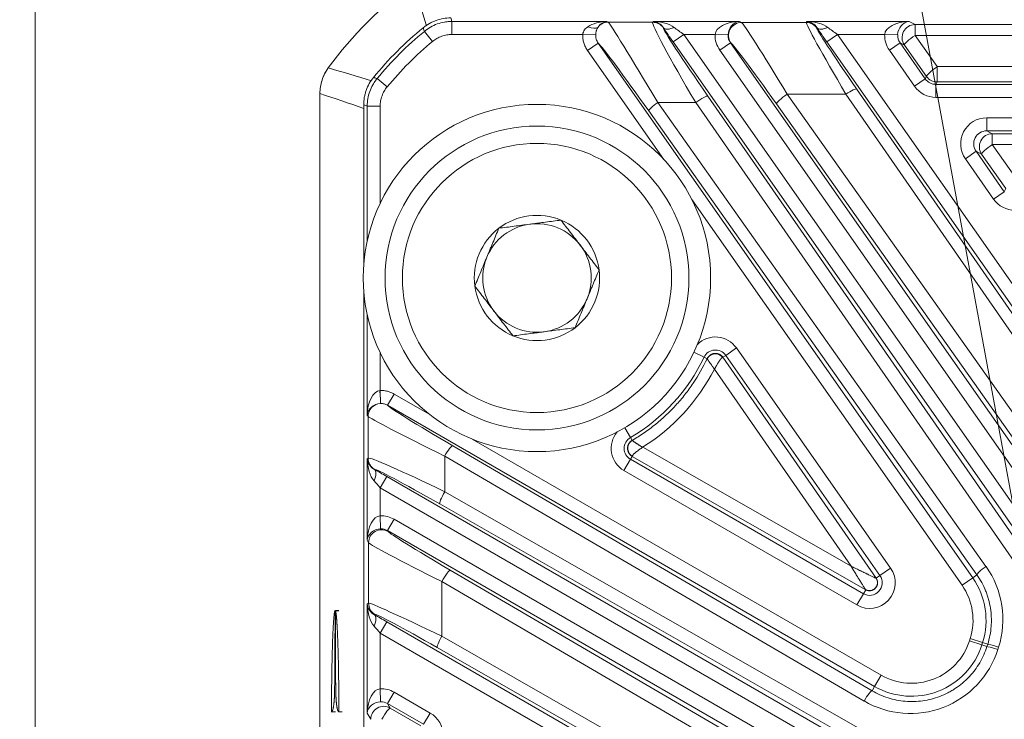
# Model space of a CAD drawing. Header units: millimetres. Extents: x 4 to 836, y 5 to 589.
# Tile 87 of 95: x 646 to 669, y 391 to 407. Entities that reach past the tile are written whole.
import ezdxf

# ---------------------------------------------------------------- set-up
doc = ezdxf.new("R2010")
doc.units = ezdxf.units.MM
doc.layers.add('1', color=7, linetype='Continuous', true_color=0xffffff)
doc.styles.add('ideas_simplex', font='simplex.shx')
doc.dimstyles.get("Standard").update_dxf_attribs({"dimtxt": 0.18, "dimasz": 0.18, "dimexe": 0.18, "dimexo": 0.0625, "dimgap": 0.09, "dimtad": 0, "dimtih": 1, "dimtoh": 1, "dimdec": 4, "dimzin": 0, "dimdsep": 46, "dimtxsty": 'Standard', "dimcen": 0.09, "dimadec": 0, "dimazin": 0, "dimtfac": 1, "dimtdec": 4, "dimtofl": 0, "dimtmove": 0, "dimatfit": 3, "dimfxl": 1, "dimtolj": 1, "dimtzin": 0, "dimarcsym": 0})

# ---------------------------------------------------------------- blocks, each defined once
blk = doc.blocks.new('_U11')
at = {"layer": '1', "color": 87, "lineweight": 25}
for p, q in [((659.463205, 442.052952), (657.963205, 442.052952)), ((657.963205, 442.052952), (657.963205, 436.427952)), ((675.138205, 442.052952), (673.638205, 442.052952)), ((675.138205, 436.427952), (675.138205, 442.052952)), ((657.963205, 436.427952), (659.463205, 436.427952)), ((673.638205, 436.427952), (675.138205, 436.427952))]:
    blk.add_line(p, q, dxfattribs=at)
at = {"layer": '1', "color": 152, "lineweight": 13}
for p, q in [((653.050705, 407.433225), (653.050705, 436.927952)), ((680.050705, 377.184079), (680.050705, 436.927952))]:
    blk.add_line(p, q, dxfattribs=at)
at = {"layer": '1', "color": 27, "lineweight": 13}
blk.add_line((680.050705, 434.927952), (653.050705, 434.927952), dxfattribs=at)
at = {"layer": '1', "color": 27, "lineweight": 18}
for points in [[(653.050705, 434.927952), (656.050703, 435.456933), (656.050707, 434.398971)], [(680.050705, 434.927952), (677.050707, 434.398971), (677.050703, 435.456933)]]:
    blk.add_solid(points, dxfattribs=at)
at = {"layer": '1', "color": 87, "linetype": 'Continuous', "lineweight": 25, "char_height": 3, "attachment_point": 7, "line_spacing_factor": 1.204819, "style": 'ideas_simplex'}
for s, insert in [('\\W1.0642;27', (663.889705, 444.187952)), ('\\W1.1692;1.063', (659.434705, 436.875452))]:
    blk.add_mtext(s, dxfattribs=dict(at, insert=insert))
blk = doc.blocks.new('_U13')
at = {"layer": '1', "color": 27, "lineweight": 13}
for p, q in [((663.625299, 424.721499), (661.625299, 424.721499)), ((672.959499, 374.032482), (663.625299, 424.721499))]:
    blk.add_line(p, q, dxfattribs=at)
at = {"layer": '1', "color": 27, "lineweight": 18}
for points in [[(670.822502, 385.637363), (669.758964, 388.491955), (670.799432, 388.683557)], [(671.601239, 381.408466), (672.664776, 378.553874), (671.624309, 378.362271)]]:
    blk.add_solid(points, dxfattribs=at)
at = {"layer": '1', "color": 87, "linetype": 'Continuous', "lineweight": 25, "char_height": 3, "attachment_point": 7, "line_spacing_factor": 1.204819, "style": 'ideas_simplex'}
for s, insert in [('\\W0.9188;M', (632.924299, 422.356499)), ('\\W0.5945;4 N°5 {\\Fgdt;x}6', (636.494299, 422.356499))]:
    blk.add_mtext(s, dxfattribs=dict(at, insert=insert))

msp = doc.modelspace()

# ---------------------------------------------------------------- linework, layer by layer
at = {"layer": '1', "color": 251, "linetype": 'Continuous', "lineweight": 18}
msp.add_line((646.494, 292.379), (646.494, 414.083), dxfattribs=at)
at = {"layer": '1', "color": 27, "linetype": 'Continuous', "lineweight": 13}
for p, q in [((656.093, 406.594), (656.093, 406.294)), ((656.093, 406.594), (659.664, 406.594)), ((659.664, 406.594), (659.694, 406.579)), ((659.694, 406.579), (660.717, 406.575)), ((660.717, 406.575), (660.727, 406.594)), ((660.727, 406.594), (662.716, 406.594)), ((662.716, 406.594), (662.763, 406.57)), ((662.763, 406.57), (664.255, 406.57)), ((664.255, 406.57), (664.267, 406.594)), ((664.267, 406.594), (666.622, 406.594)), ((666.622, 406.594), (666.761, 406.522)), ((666.761, 406.522), (693.341, 406.522)), ((666.761, 406.522), (666.761, 406.274)), ((655.457, 406.366), (655.648, 406.135)), ((659.106, 406.294), (656.093, 406.294)), ((659.404, 406.284), (659.106, 406.294)), ((660.964, 406.45), (660.962, 406.447)), ((661.434, 406.294), (661.189, 406.122)), ((662.155, 406.294), (661.434, 406.294)), ((661.434, 406.294), (669.971, 394.103)), ((662.155, 406.294), (662.455, 406.285)), ((664.504, 406.45), (664.5, 406.442)), ((664.975, 406.294), (664.729, 406.122)), ((666.061, 406.294), (664.975, 406.294)), ((664.975, 406.294), (671.782, 396.572)), ((666.061, 406.294), (666.36, 406.285)), ((666.761, 406.274), (667.271, 405.553)), ((693.341, 406.274), (666.761, 406.274)), ((659.462, 406.096), (659.216, 405.925)), ((659.462, 406.096), (668.089, 393.776)), ((669.725, 393.931), (661.189, 406.122)), ((662.264, 405.93), (662.509, 406.102)), ((662.517, 406.098), (662.509, 406.102)), ((662.509, 406.102), (670.288, 394.993)), ((671.537, 396.4), (664.729, 406.122)), ((666.169, 405.93), (666.415, 406.102)), ((666.515, 406.05), (666.415, 406.102)), ((666.415, 406.102), (666.996, 405.272)), ((667.026, 405.329), (666.515, 406.05)), ((660.972, 403.416), (659.216, 405.925)), ((670.043, 394.821), (662.264, 405.93)), ((666.751, 405.1), (666.169, 405.93)), ((667.271, 405.553), (667.271, 405.201)), ((667.271, 405.553), (692.83, 405.553)), ((666.996, 405.272), (667.026, 405.329)), ((654.369, 405.278), (654.6, 405.087)), ((666.751, 405.1), (666.996, 405.272)), ((667.271, 405.201), (667.242, 405.144)), ((667.242, 404.844), (667.242, 405.144)), ((667.242, 405.144), (692.86, 405.144)), ((692.83, 405.201), (667.271, 405.201)), ((661.989, 404.873), (669.625, 393.861)), ((665.169, 404.918), (663.815, 404.918)), ((663.815, 404.918), (670.632, 395.285)), ((671.232, 396.166), (665.169, 404.918)), ((665.414, 405.038), (671.477, 396.286)), ((654.141, 404.642), (654.44, 404.642)), ((654.141, 401.527), (654.141, 404.642)), ((654.44, 404.642), (654.44, 402.406)), ((661.708, 404.724), (660.837, 404.728)), ((660.837, 404.728), (668.395, 394.038)), ((669.343, 393.712), (661.708, 404.724)), ((670.386, 395.061), (663.569, 404.694)), ((692.86, 404.844), (667.242, 404.844)), ((668.185, 393.843), (660.627, 404.533)), ((668.411, 404.374), (691.69, 404.374)), ((668.411, 404.374), (668.411, 404.074)), ((691.69, 404.074), (668.411, 404.074)), ((668.411, 404.074), (668.541, 404.006)), ((668.541, 404.006), (691.561, 404.006)), ((668.541, 404.006), (668.541, 403.759)), ((691.561, 403.759), (668.541, 403.759)), ((668.541, 403.759), (669.1, 402.968)), ((667.92, 403.43), (668.166, 403.602)), ((668.295, 403.535), (668.166, 403.602)), ((668.166, 403.602), (668.817, 402.672)), ((668.855, 402.744), (668.295, 403.535)), ((668.571, 402.5), (667.92, 403.43)), ((668.571, 402.5), (668.817, 402.672)), ((668.817, 402.672), (668.855, 402.744)), ((667.843, 393.604), (661.617, 402.495)), ((654.141, 397.526), (654.141, 399.841)), ((661.9, 398.859), (661.665, 398.971)), ((662.4, 398.901), (662.645, 399.073)), ((662.645, 399.073), (666.198, 393.999)), ((654.44, 398.962), (654.44, 398.091)), ((661.9, 398.859), (661.972, 398.825)), ((662.335, 398.856), (662.4, 398.901)), ((665.953, 393.827), (662.4, 398.901)), ((665.288, 394.043), (662.14, 398.583)), ((654.44, 398.091), (654.45, 397.792)), ((654.761, 398.011), (654.611, 397.751)), ((654.761, 398.011), (655.584, 397.535)), ((665.829, 391.274), (654.611, 397.751)), ((654.16, 397.492), (654.141, 397.526)), ((654.163, 396.534), (654.16, 397.492)), ((660.204, 397.008), (660.073, 397.233)), ((656.558, 396.973), (665.979, 391.534)), ((660.243, 396.942), (660.204, 397.008)), ((656.11, 396.817), (665.771, 391.175)), ((660.487, 396.783), (665.288, 394.043)), ((654.141, 396.521), (654.163, 396.534)), ((654.141, 394.64), (654.141, 396.521)), ((655.925, 396.581), (655.927, 395.76)), ((665.586, 390.938), (655.925, 396.581)), ((660.056, 396.247), (660.206, 396.507)), ((660.206, 396.507), (660.244, 396.574)), ((660.206, 396.507), (665.57, 393.41)), ((654.313, 396.274), (654.308, 396.272)), ((654.59, 396.112), (654.44, 395.852)), ((654.59, 396.112), (666.656, 389.146)), ((665.42, 393.15), (660.056, 396.247)), ((654.44, 395.852), (654.44, 395.204)), ((666.506, 388.886), (654.44, 395.852)), ((655.927, 395.76), (666.832, 389.536)), ((666.718, 389.253), (655.812, 395.477)), ((654.44, 395.204), (654.45, 394.905)), ((654.76, 395.124), (654.611, 394.864)), ((654.76, 395.124), (665.746, 388.782)), ((665.596, 388.522), (654.611, 394.864)), ((654.611, 394.864), (654.622, 394.844)), ((654.172, 394.585), (654.141, 394.64)), ((654.172, 393.191), (654.172, 394.585)), ((666.198, 393.999), (665.953, 393.827)), ((656.055, 393.952), (665.535, 388.418)), ((665.865, 393.766), (665.953, 393.827)), ((668.089, 393.776), (667.843, 393.604)), ((668.185, 393.843), (668.089, 393.776)), ((655.858, 393.692), (655.858, 392.429)), ((665.339, 388.158), (655.858, 393.692)), ((665.42, 393.15), (665.57, 393.41)), ((665.624, 393.503), (665.57, 393.41)), ((654.141, 393.173), (654.172, 393.191)), ((654.141, 390.656), (654.141, 393.173)), ((654.322, 392.931), (654.308, 392.923)), ((654.59, 392.763), (654.44, 392.504)), ((654.59, 392.763), (664.261, 387.18)), ((654.44, 392.504), (654.44, 391.22)), ((664.111, 386.92), (654.44, 392.504)), ((655.858, 392.429), (664.48, 387.506)), ((664.377, 387.247), (655.755, 392.169)), ((668.013, 392.321), (668.03, 392.375)), ((668.298, 392.23), (668.013, 392.321)), ((668.316, 392.283), (668.03, 392.375)), ((668.316, 392.283), (668.298, 392.23)), ((668.417, 392.192), (668.298, 392.23)), ((668.316, 392.283), (668.434, 392.246)), ((668.417, 392.192), (668.434, 392.246)), ((668.684, 392.177), (668.667, 392.124)), ((665.829, 391.274), (665.979, 391.534)), ((665.829, 391.274), (665.771, 391.175)), ((654.44, 391.22), (654.45, 390.921)), ((654.76, 391.14), (654.611, 390.881)), ((654.76, 391.14), (655.591, 390.661)), ((655.441, 390.401), (654.611, 390.881)), ((654.611, 390.881), (654.671, 390.776)), ((654.221, 390.516), (654.141, 390.656)), ((654.671, 390.776), (655.376, 390.364)), ((655.591, 390.661), (655.441, 390.401))]:
    msp.add_line(p, q, dxfattribs=at)
at = {"layer": '1', "color": 252, "linetype": 'Continuous', "lineweight": 18}
msp.add_line((653.051, 325.299), (653.051, 404.933), dxfattribs=at)
at = {"layer": '1', "color": 27, "linetype": 'Continuous', "lineweight": 18}
for p, q in [((654.06, 404.671), (654.06, 400.954)), ((654.06, 400.412), (654.06, 348.956)), ((662.335, 398.856), (665.865, 393.766)), ((665.624, 393.503), (660.244, 396.574))]:
    msp.add_line(p, q, dxfattribs=at)
at = {"layer": '1', "color": 7, "linetype": 'Continuous', "lineweight": 18}
for p, q in [((653.489, 393.019), (653.388, 393.019)), ((653.308, 390.688), (653.409, 390.688))]:
    msp.add_line(p, q, dxfattribs=at)
at = {"layer": '1', "color": 9, "linetype": 'Continuous', "lineweight": 18}
for radius in [4, 3.5]:
    msp.add_circle((658.051, 400.684), radius, dxfattribs=at)
at = {"layer": '1', "color": 9, "linetype": 'Continuous', "lineweight": 13}
msp.add_circle((658.051, 400.684), 3.1, dxfattribs=at)
at = {"layer": '1', "color": 252, "linetype": 'Continuous', "lineweight": 18}
msp.add_arc((660.551, 400.184), 9.05, 126.1507, 143.8493, dxfattribs=at)
at = {"layer": '1', "color": 27, "linetype": 'Continuous', "lineweight": 18}
msp.add_arc((660.551, 400.184), 8.091, 129.2516, 140.7484, dxfattribs=at)
at = {"layer": '1', "color": 27, "linetype": 'Continuous', "lineweight": 13}
for centre, radius, start, end in [((660.551, 400.184), 8.01, 129.4862, 140.5138), ((660.551, 400.184), 7.71, 129.4862, 140.5138), ((662.162, 398.735), 0.59, 35, 134.8727), ((662.162, 398.735), 0.29, 35, 154.6371), ((658.051, 400.684), 4.26, 300.3629, 334.6371), ((660.351, 396.758), 0.59, 140.1273, 240), ((660.351, 396.758), 0.29, 120.3629, 240), ((665.715, 393.661), 0.59, 240, 35), ((665.715, 393.661), 0.29, 240, 35), ((666.696, 392.801), 1.7, 342.2944, 35), ((666.696, 392.801), 1.4, 342.2944, 35), ((666.679, 392.747), 1.7, 240, 342.2944), ((666.679, 392.747), 1.4, 240, 342.2944)]:
    msp.add_arc(centre, radius, start, end, dxfattribs=at)
at = {"layer": '1', "color": 9, "linetype": 'Continuous', "lineweight": 18}
for centre, radius, start, end in [((654.051, 404.933), 1, 143.8479, 164.7178), ((658.051, 400.684), 1.25, 97.4773, 157.4773), ((658.051, 400.684), 1.443, 67.4773, 127.4773), ((658.051, 400.684), 1.25, 37.4773, 97.4773), ((658.051, 400.684), 1.443, 7.4773, 67.4773), ((658.051, 400.684), 1.443, 127.4773, 187.4773), ((658.051, 400.684), 1.25, 337.4773, 37.4773), ((658.051, 400.684), 1.25, 157.4773, 217.4773), ((658.051, 400.684), 1.443, 307.4773, 7.4773), ((658.051, 400.684), 1.443, 187.4773, 247.4773), ((658.051, 400.684), 1.25, 277.4773, 337.4773), ((658.051, 400.684), 1.25, 217.4773, 277.4773), ((658.051, 400.684), 1.443, 247.4773, 307.4773)]:
    msp.add_arc(centre, radius, start, end, dxfattribs=at)
at = {"layer": '1', "color": 27, "linetype": 'Continuous', "lineweight": 13}
for centre, major_axis, ratio, start_param, end_param in [((659.664, 406.294), (-0.561, -0.015), 0.534057, 4.698446, 5.596499), ((659.225, 406.652), (0.243, -0.176), 0.514474, 5.06957, 6.196744), ((659.664, 406.294), (-0.068, -0.295), 0.857617, 3.404176, 4.302228), ((659.694, 406.279), (-0.139, -0.266), 0.997152, 3.622727, 4.52078), ((660.89, 404.575), (-1.199, 2.005), 0.013847, 4.780221, 6.239667), ((661.906, 404.571), (-1.189, 2.004), 0.040007, 0.011209, 1.470655), ((660.717, 406.275), (-0.266, 0.139), 0.999226, 4.232741, 5.192037), ((660.727, 406.294), (-0.589, 0.014), 0.508639, 3.765286, 4.724583), ((660.727, 406.294), (-0.155, 0.264), 0.92399, 4.756444, 5.715741), ((661.21, 406.621), (-0.249, -0.167), 0.474901, 0.039667, 1.26167), ((661.46, 406.294), (-0.421, 0.3), 0.028746, 0.95387, 1.530463), ((662.716, 406.294), (-0.561, -0.015), 0.534057, 4.698446, 6.234336), ((662.763, 406.27), (-0.139, -0.266), 0.997152, 3.622727, 5.802051), ((662.716, 406.294), (-0.068, -0.295), 0.857617, 3.404176, 4.940065), ((663.95, 404.571), (-1.191, 2), 0.026751, 4.870986, 6.232343), ((665.447, 404.571), (-1.191, 2), 0.026751, 0.018971, 1.380328), ((664.255, 406.27), (-0.266, 0.139), 0.999226, 4.232741, 5.192037), ((664.267, 406.294), (-0.589, 0.014), 0.508639, 3.765286, 4.724583), ((664.267, 406.294), (-0.155, 0.264), 0.92399, 4.756444, 5.715741), ((664.75, 406.621), (-0.249, -0.167), 0.474901, 0.039667, 1.26167), ((665, 406.294), (-0.421, 0.3), 0.028746, 0.95387, 1.530463), ((666.622, 406.294), (-0.561, -0.015), 0.534057, 4.698446, 6.234336), ((666.622, 406.294), (-0.068, -0.295), 0.857617, 3.404176, 4.940065), ((666.761, 406.222), (-0.139, -0.266), 0.997152, 3.622727, 5.802051), ((662.152, 404.743), (-1.189, 1.705), 0.028665, 0.014988, 1.474434), ((661.214, 406.122), (-0.421, 0.6), 0.028594, 0.97416, 1.550753), ((662.756, 406.273), (-0.534, 0.278), 0.997152, 0.446228, 1.089662), ((662.756, 406.273), (-0.268, 0.14), 0.991514, 0.446228, 1.089662), ((665.692, 404.743), (-1.192, 1.7), 0.028594, 0.014863, 1.37622), ((664.755, 406.122), (-0.421, 0.6), 0.028594, 0.97416, 1.550753), ((666.662, 406.273), (-0.534, 0.278), 0.997152, 0.446228, 1.089662), ((666.662, 406.273), (-0.268, 0.14), 0.991514, 0.446228, 1.089662), ((666.761, 406.222), (-0.245, -0.173), 0.14246, 4.611906, 6.247919), ((660.645, 404.403), (-1.201, 1.705), 0.028764, 4.768133, 6.145658), ((663.704, 404.399), (-1.192, 1.7), 0.028594, 4.866878, 6.228235), ((667.271, 405.5), (-0.245, -0.173), 0.14246, 4.611906, 6.247919), ((667.271, 405.5), (0.266, -0.139), 0.999226, 4.232741, 5.192037), ((667.242, 405.445), (-0.277, -0.533), 0.999226, 5.803537, 6.762834), ((667.242, 405.445), (-0.139, -0.267), 0.997682, 5.803537, 6.762834), ((661.743, 404.701), (-0.247, -0.171), 0.130769, 3.176802, 4.766278), ((663.815, 404.866), (-0.245, -0.173), 0.14246, 4.611906, 6.247919), ((665.169, 404.866), (-0.247, -0.171), 0.14345, 3.176864, 4.613348), ((660.872, 404.705), (-0.245, -0.173), 0.131253, 4.765068, 6.247974), ((668.413, 403.773), (-0.534, 0.278), 0.997152, 5.193523, 7.372847), ((668.413, 403.773), (-0.268, 0.14), 0.991514, 5.193523, 7.372847), ((668.541, 403.707), (-0.139, -0.266), 0.997152, 3.622727, 5.802051), ((668.541, 403.707), (-0.245, -0.173), 0.14246, 4.611906, 6.247919), ((669.063, 402.845), (-0.277, -0.533), 0.999226, 5.803537, 6.762834), ((658.034, 400.695), (-3.878, 2.504), 0.999988, 2.704082, 3.239842), ((654.44, 397.526), (-0.015, -0.565), 0.530559, 3.214759, 4.726078), ((654.426, 398.09), (-0.017, 0.3), 0.024529, 3.20392, 4.711016), ((654.44, 397.526), (-0.293, -0.074), 0.867936, 4.487542, 5.998862), ((654.46, 397.492), (0.26, 0.15), 0.99757, 1.10562, 2.61694), ((656.312, 396.769), (-1.702, 0.987), 0.030323, 0.062401, 1.469751), ((656.162, 396.509), (-2.003, 0.986), 0.0184, 0.044131, 1.461178), ((655.96, 396.558), (0.151, 0.259), 0.141113, 0.03526, 1.56448), ((654.44, 396.521), (-0.014, 0.588), 0.509647, 1.558537, 2.605031), ((654.44, 396.521), (-0.267, 0.15), 0.922186, 0.545651, 1.592145), ((656.164, 395.552), (-2.002, 0.981), 0.036972, 4.849356, 6.266403), ((654.463, 396.534), (0.15, -0.26), 0.999188, 4.189142, 5.235636), ((654.158, 396.012), (-0.146, -0.262), 0.422034, 1.801227, 3.103087), ((654.59, 396.088), (-0.6, 0.347), 0.030233, 4.729864, 5.219259), ((656.014, 395.293), (-1.702, 0.981), 0.030229, 4.848654, 6.265701), ((654.44, 395.828), (-0.3, 0.347), 0.034508, 4.752325, 5.24172), ((655.962, 395.737), (-0.149, -0.261), 0.141045, 4.704668, 6.247926), ((654.44, 394.64), (-0.015, -0.565), 0.530559, 3.190189, 4.726078), ((654.461, 394.603), (-0.301, 0.521), 0.99757, 5.237042, 5.793439), ((654.44, 394.64), (-0.293, -0.074), 0.867936, 4.462972, 5.998862), ((654.472, 394.585), (0.26, 0.15), 0.99757, 0.524653, 2.61694), ((654.461, 394.603), (-0.151, 0.262), 0.992751, 5.237042, 5.793439), ((656.321, 393.866), (-1.7, 0.983), 0.030233, 0.052381, 1.431191), ((656.171, 393.606), (-2, 0.982), 0.027617, 0.048472, 1.427282), ((668.431, 394.015), (-0.245, -0.173), 0.131253, 4.765068, 6.247974), ((666.669, 392.818), (-1.776, 1.147), 0.999988, 3.407188, 4.330388), ((655.905, 393.692), (-0.151, -0.259), 0.135523, 3.176824, 4.791334), ((654.44, 393.173), (-0.014, 0.588), 0.509647, 1.558537, 2.605031), ((654.44, 393.173), (-0.267, 0.15), 0.922186, 0.545651, 1.592145), ((656.171, 392.208), (-2, 0.982), 0.027617, 4.883034, 6.261844), ((654.472, 393.191), (-0.15, 0.26), 0.999188, 1.047549, 2.094043), ((654.158, 392.664), (-0.146, -0.262), 0.422034, 1.801227, 3.103087), ((654.59, 392.739), (-0.6, 0.347), 0.030233, 4.729864, 5.219259), ((656.021, 391.948), (-1.7, 0.983), 0.030233, 4.886943, 6.265753), ((654.44, 392.479), (-0.3, 0.347), 0.034508, 4.752325, 5.24172), ((655.905, 392.429), (-0.149, -0.261), 0.136261, 4.790033, 6.24795), ((668.703, 392.101), (-0.286, 0.091), 0.037426, 4.849114, 6.248254), ((668.72, 392.154), (-0.286, 0.091), 0.037426, 4.849114, 6.248254), ((666.652, 392.764), (-1.776, 1.147), 0.999988, 1.615531, 3.407188), ((654.44, 390.656), (-0.015, -0.565), 0.530559, 3.190189, 4.726078), ((654.461, 390.62), (-0.301, 0.521), 0.99757, 5.237042, 5.793439), ((665.621, 390.915), (0.151, 0.259), 0.141113, 0.03526, 1.56448), ((654.44, 390.656), (-0.293, -0.074), 0.867936, 4.462972, 5.998862), ((654.521, 390.516), (-0.26, -0.15), 0.99757, 3.666246, 5.758532), ((654.461, 390.62), (-0.151, 0.262), 0.992751, 5.237042, 5.793439), ((654.521, 390.516), (0.151, 0.259), 0.135523, 0.035232, 1.649742), ((655.29, 390.141), (0.52, 0.3), 0.999188, 5.759938, 6.806432)]:
    msp.add_ellipse(centre, major_axis=major_axis, ratio=ratio, start_param=start_param, end_param=end_param, dxfattribs=at)
at = {"layer": '1', "color": 252, "linetype": 'Continuous', "lineweight": 13}
for points in [[(655.506, 406.492), (655.405, 406.827), (655.307, 407.16), (655.212, 407.492)], [(653.243, 405.523), (653.575, 405.428), (653.908, 405.33), (654.243, 405.228)], [(654.06, 404.592), (653.724, 404.71), (653.387, 404.823), (653.051, 404.933)]]:
    msp.add_open_spline(points, degree=3, dxfattribs=at)
at = {"layer": '1', "color": 27, "linetype": 'Continuous', "lineweight": 18}
for points, knots in [([(655.431, 406.449), (655.476, 406.486), (655.523, 406.518), (655.597, 406.56), (655.623, 406.573), (655.675, 406.596), (655.701, 406.607), (655.782, 406.636), (655.893, 406.665), (656.006, 406.675), (656.064, 406.675)], [0, 0, 0, 0, 0.25, 0.25, 0.375, 0.375, 0.5, 0.5, 0.75, 1, 1, 1, 1]), ([(659.46, 406.465), (659.456, 406.46), (659.452, 406.454), (659.445, 406.442), (659.442, 406.436), (659.433, 406.417), (659.427, 406.403), (659.419, 406.38), (659.417, 406.372), (659.413, 406.356), (659.411, 406.347), (659.408, 406.33), (659.407, 406.321), (659.405, 406.303), (659.404, 406.293), (659.404, 406.284)], [0, 0, 0, 0, 0.125, 0.125, 0.25, 0.25, 0.5, 0.5, 0.625, 0.625, 0.75, 0.75, 0.875, 0.875, 1, 1, 1, 1]), ([(654.06, 404.671), (654.06, 404.729), (654.065, 404.785), (654.079, 404.869), (654.085, 404.897), (654.1, 404.952), (654.108, 404.98), (654.137, 405.061), (654.185, 405.165), (654.249, 405.259), (654.285, 405.303)], [0, 0, 0, 0, 0.25, 0.25, 0.375, 0.375, 0.5, 0.5, 0.75, 1, 1, 1, 1]), ([(660.244, 396.574), (660.242, 396.575), (660.238, 396.577), (660.232, 396.581), (660.227, 396.585), (660.221, 396.589), (660.216, 396.593), (660.211, 396.598), (660.206, 396.602), (660.201, 396.607), (660.196, 396.612), (660.192, 396.617), (660.187, 396.622), (660.183, 396.627), (660.179, 396.632), (660.175, 396.637), (660.172, 396.643), (660.168, 396.648), (660.165, 396.653), (660.162, 396.659), (660.159, 396.665), (660.157, 396.67), (660.154, 396.676), (660.152, 396.682), (660.15, 396.688), (660.148, 396.693), (660.146, 396.699), (660.144, 396.705), (660.143, 396.711), (660.142, 396.717), (660.141, 396.723), (660.14, 396.729), (660.139, 396.734), (660.139, 396.74), (660.138, 396.746), (660.138, 396.752), (660.138, 396.76), (660.138, 396.769), (660.139, 396.781), (660.141, 396.793), (660.143, 396.805), (660.146, 396.817), (660.15, 396.829), (660.155, 396.841), (660.16, 396.853), (660.166, 396.865), (660.173, 396.876), (660.181, 396.887), (660.189, 396.897), (660.199, 396.907), (660.209, 396.917), (660.219, 396.926), (660.231, 396.935), (660.239, 396.939), (660.243, 396.942)], [0, 0, 0, 0, 0.01571, 0.031336, 0.046877, 0.062333, 0.077705, 0.092994, 0.108197, 0.123317, 0.138353, 0.153305, 0.168173, 0.182957, 0.197657, 0.212274, 0.226807, 0.241256, 0.255622, 0.269905, 0.284105, 0.298221, 0.312254, 0.326204, 0.340071, 0.353855, 0.367557, 0.381175, 0.394711, 0.408164, 0.421535, 0.434823, 0.448029, 0.461152, 0.474194, 0.487153, 0.50003, 0.526623, 0.553564, 0.580855, 0.608496, 0.636488, 0.664832, 0.693528, 0.722576, 0.751978, 0.781735, 0.811846, 0.842313, 0.873135, 0.904315, 0.935852, 0.967747, 1, 1, 1, 1]), ([(665.865, 393.766), (665.866, 393.764), (665.868, 393.76), (665.871, 393.755), (665.874, 393.75), (665.877, 393.744), (665.88, 393.739), (665.882, 393.733), (665.885, 393.727), (665.887, 393.722), (665.889, 393.716), (665.89, 393.71), (665.892, 393.705), (665.893, 393.699), (665.894, 393.693), (665.895, 393.688), (665.896, 393.682), (665.896, 393.676), (665.897, 393.671), (665.897, 393.665), (665.897, 393.66), (665.897, 393.654), (665.897, 393.649), (665.896, 393.643), (665.895, 393.638), (665.895, 393.633), (665.894, 393.628), (665.893, 393.622), (665.892, 393.617), (665.89, 393.612), (665.889, 393.607), (665.887, 393.603), (665.886, 393.598), (665.884, 393.593), (665.882, 393.589), (665.88, 393.584), (665.878, 393.58), (665.875, 393.576), (665.873, 393.571), (665.871, 393.567), (665.868, 393.563), (665.866, 393.559), (665.863, 393.556), (665.86, 393.552), (665.858, 393.548), (665.855, 393.545), (665.852, 393.542), (665.848, 393.537), (665.842, 393.531), (665.835, 393.524), (665.827, 393.518), (665.819, 393.512), (665.81, 393.506), (665.801, 393.501), (665.791, 393.496), (665.781, 393.491), (665.77, 393.488), (665.759, 393.485), (665.748, 393.482), (665.736, 393.48), (665.724, 393.479), (665.712, 393.479), (665.699, 393.479), (665.687, 393.481), (665.674, 393.483), (665.661, 393.487), (665.648, 393.491), (665.636, 393.496), (665.628, 393.501), (665.624, 393.503)], [0, 0, 0, 0, 0.012921, 0.025748, 0.038481, 0.051122, 0.063669, 0.076124, 0.088486, 0.100755, 0.112931, 0.125016, 0.137008, 0.148908, 0.160717, 0.172434, 0.184059, 0.195593, 0.207036, 0.218388, 0.229649, 0.240819, 0.251899, 0.262888, 0.273788, 0.284597, 0.295317, 0.305947, 0.316488, 0.326939, 0.337302, 0.347575, 0.35776, 0.367857, 0.377865, 0.387785, 0.397617, 0.407362, 0.417019, 0.426589, 0.436072, 0.445468, 0.454778, 0.464001, 0.473138, 0.482189, 0.491155, 0.500035, 0.519591, 0.539559, 0.55994, 0.580738, 0.601955, 0.623593, 0.645653, 0.668139, 0.691052, 0.714394, 0.738168, 0.762374, 0.787015, 0.812092, 0.837608, 0.863563, 0.889961, 0.916801, 0.944087, 0.971819, 1, 1, 1, 1])]:
    msp.add_open_spline(points, degree=3, knots=knots, dxfattribs=at)
at = {"layer": '1', "color": 27, "linetype": 'Continuous', "lineweight": 13}
for points, knots in [([(655.457, 406.366), (655.502, 406.403), (655.596, 406.468), (655.7, 406.516), (655.809, 406.555), (655.864, 406.569), (655.949, 406.584), (655.977, 406.588), (656.035, 406.593), (656.064, 406.594), (656.093, 406.594)], [0, 0, 0, 0, 0.25, 0.5, 0.5, 0.75, 0.75, 0.875, 0.875, 1, 1, 1, 1]), ([(656.064, 406.675), (656.069, 406.66), (656.075, 406.645), (656.084, 406.618), (656.088, 406.606), (656.093, 406.594)], [0, 0, 0, 0, 0.560865, 0.560865, 1, 1, 1, 1]), ([(659.106, 406.294), (659.107, 406.314), (659.112, 406.332), (659.127, 406.368), (659.136, 406.384), (659.158, 406.414), (659.17, 406.427), (659.19, 406.446), (659.197, 406.451), (659.211, 406.463), (659.218, 406.468), (659.225, 406.473)], [0, 0, 0, 0, 0.25, 0.25, 0.5, 0.5, 0.75, 0.75, 0.875, 0.875, 1, 1, 1, 1]), ([(655.457, 406.366), (655.451, 406.387), (655.444, 406.407), (655.436, 406.435), (655.434, 406.442), (655.431, 406.449)], [0, 0, 0, 0, 0.739697, 0.739697, 1, 1, 1, 1]), ([(656.093, 406.294), (656.052, 406.294), (655.972, 406.287), (655.895, 406.267), (655.818, 406.24), (655.745, 406.206), (655.679, 406.161), (655.648, 406.135)], [0, 0, 0, 0, 0.25, 0.5, 0.5, 0.75, 1, 1, 1, 1]), ([(659.216, 405.925), (659.206, 405.938), (659.198, 405.952), (659.181, 405.98), (659.173, 405.994), (659.152, 406.038), (659.14, 406.068), (659.126, 406.115), (659.122, 406.131), (659.115, 406.164), (659.113, 406.18), (659.106, 406.228), (659.105, 406.261), (659.106, 406.294)], [0, 0, 0, 0, 0.125, 0.125, 0.25, 0.25, 0.5, 0.5, 0.625, 0.625, 0.75, 0.75, 1, 1, 1, 1]), ([(659.404, 406.284), (659.404, 406.267), (659.404, 406.25), (659.408, 406.225), (659.409, 406.217), (659.413, 406.201), (659.415, 406.193), (659.428, 406.153), (659.442, 406.124), (659.462, 406.096)], [0, 0, 0, 0, 0.25, 0.25, 0.375, 0.375, 0.5, 0.5, 1, 1, 1, 1]), ([(654.141, 404.642), (654.141, 404.7), (654.151, 404.814), (654.18, 404.925), (654.219, 405.034), (654.243, 405.086), (654.285, 405.16), (654.3, 405.185), (654.333, 405.232), (654.35, 405.255), (654.369, 405.278)], [0, 0, 0, 0, 0.25, 0.5, 0.5, 0.75, 0.75, 0.875, 0.875, 1, 1, 1, 1]), ([(654.285, 405.303), (654.309, 405.296), (654.333, 405.289), (654.361, 405.28), (654.365, 405.279), (654.369, 405.278)], [0, 0, 0, 0, 0.86501, 0.86501, 1, 1, 1, 1]), ([(654.6, 405.087), (654.574, 405.056), (654.529, 404.99), (654.495, 404.917), (654.468, 404.84), (654.447, 404.763), (654.44, 404.683), (654.44, 404.642)], [0, 0, 0, 0, 0.25, 0.5, 0.5, 0.75, 1, 1, 1, 1]), ([(654.141, 404.642), (654.129, 404.646), (654.117, 404.651), (654.09, 404.66), (654.075, 404.666), (654.06, 404.671)], [0, 0, 0, 0, 0.439135, 0.439135, 1, 1, 1, 1]), ([(660.244, 396.942), (660.337, 396.997), (660.429, 397.055), (660.562, 397.147), (660.606, 397.178), (660.693, 397.243), (660.736, 397.276), (660.947, 397.446), (661.104, 397.593), (661.322, 397.83), (661.392, 397.912), (661.492, 398.04), (661.525, 398.083), (661.589, 398.17), (661.62, 398.215), (661.771, 398.439), (661.878, 398.627), (661.971, 398.824)], [0, 0, 0, 0, 0.125, 0.125, 0.1875, 0.1875, 0.25, 0.25, 0.5, 0.5, 0.625, 0.625, 0.6875, 0.6875, 0.75, 0.75, 1, 1, 1, 1]), ([(662.326, 398.855), (662.304, 398.883), (662.275, 398.905), (662.209, 398.933), (662.173, 398.939), (662.102, 398.933), (662.068, 398.921), (662.024, 398.891), (662.011, 398.88), (661.989, 398.854), (661.979, 398.839), (661.971, 398.824)], [0, 0, 0, 0, 0.25, 0.25, 0.5, 0.5, 0.75, 0.75, 0.875, 0.875, 1, 1, 1, 1]), ([(661.971, 398.824), (661.971, 398.824), (661.971, 398.824), (661.972, 398.825), (661.972, 398.825), (661.972, 398.825), (661.972, 398.825)], [0, 0, 0, 0, 0.243793, 0.491288, 0.743148, 1, 1, 1, 1]), ([(662.14, 398.583), (662.138, 398.586), (662.134, 398.591), (662.129, 398.598), (662.124, 398.605), (662.119, 398.612), (662.114, 398.619), (662.11, 398.625), (662.106, 398.631), (662.102, 398.636), (662.098, 398.641), (662.095, 398.646), (662.092, 398.65), (662.089, 398.654), (662.086, 398.658), (662.084, 398.662), (662.082, 398.665), (662.08, 398.667), (662.073, 398.677), (662.062, 398.692), (662.048, 398.712), (662.035, 398.73), (662.025, 398.744), (662.016, 398.756), (662.009, 398.766), (662.003, 398.776), (661.997, 398.784), (661.991, 398.792), (661.987, 398.798), (661.983, 398.804), (661.979, 398.809), (661.976, 398.814), (661.974, 398.817), (661.973, 398.82), (661.972, 398.822), (661.971, 398.823), (661.971, 398.824)], [0, 0, 0, 0, 0.021988, 0.043062, 0.063221, 0.082468, 0.100803, 0.118227, 0.134741, 0.150346, 0.165042, 0.17883, 0.191711, 0.203685, 0.214754, 0.224917, 0.234174, 0.242528, 0.249977, 0.31927, 0.383996, 0.444195, 0.499907, 0.542315, 0.583993, 0.62496, 0.665235, 0.704839, 0.743791, 0.782112, 0.819823, 0.856946, 0.893502, 0.929514, 0.965005, 1, 1, 1, 1]), ([(661.972, 398.825), (661.973, 398.828), (661.975, 398.832), (661.978, 398.838), (661.981, 398.844), (661.985, 398.849), (661.989, 398.855), (661.993, 398.86), (661.997, 398.866), (662.001, 398.871), (662.005, 398.876), (662.01, 398.881), (662.014, 398.885), (662.019, 398.89), (662.024, 398.894), (662.029, 398.898), (662.034, 398.902), (662.039, 398.906), (662.044, 398.91), (662.049, 398.913), (662.055, 398.916), (662.06, 398.919), (662.065, 398.922), (662.071, 398.925), (662.076, 398.928), (662.082, 398.93), (662.088, 398.932), (662.093, 398.934), (662.099, 398.936), (662.105, 398.938), (662.11, 398.939), (662.116, 398.941), (662.122, 398.942), (662.127, 398.943), (662.133, 398.944), (662.139, 398.945), (662.145, 398.945), (662.153, 398.946), (662.163, 398.946), (662.174, 398.946), (662.187, 398.944), (662.199, 398.943), (662.212, 398.94), (662.224, 398.937), (662.237, 398.932), (662.249, 398.927), (662.261, 398.921), (662.273, 398.915), (662.285, 398.907), (662.296, 398.898), (662.306, 398.889), (662.317, 398.879), (662.326, 398.868), (662.332, 398.86), (662.335, 398.856)], [0, 0, 0, 0, 0.01571, 0.031336, 0.046877, 0.062333, 0.077706, 0.092994, 0.108198, 0.123317, 0.138353, 0.153305, 0.168173, 0.182957, 0.197657, 0.212274, 0.226807, 0.241257, 0.255623, 0.269906, 0.284105, 0.298222, 0.312255, 0.326205, 0.340072, 0.353856, 0.367557, 0.381176, 0.394712, 0.408165, 0.421536, 0.434824, 0.44803, 0.461154, 0.474195, 0.487154, 0.500031, 0.520114, 0.540264, 0.567999, 0.596147, 0.624709, 0.653685, 0.683077, 0.712885, 0.743109, 0.773751, 0.804812, 0.836291, 0.868191, 0.900511, 0.933252, 0.966414, 1, 1, 1, 1]), ([(662.326, 398.855), (662.326, 398.855), (662.324, 398.854), (662.322, 398.853), (662.32, 398.852), (662.318, 398.85), (662.315, 398.849), (662.313, 398.847), (662.31, 398.844), (662.307, 398.842), (662.305, 398.839), (662.302, 398.836), (662.298, 398.832), (662.295, 398.828), (662.292, 398.825), (662.288, 398.82), (662.284, 398.816), (662.281, 398.811), (662.277, 398.806), (662.273, 398.801), (662.268, 398.795), (662.264, 398.79), (662.26, 398.783), (662.255, 398.777), (662.251, 398.771), (662.244, 398.76), (662.234, 398.746), (662.222, 398.726), (662.208, 398.704), (662.197, 398.685), (662.189, 398.672), (662.184, 398.663), (662.179, 398.653), (662.172, 398.642), (662.165, 398.629), (662.157, 398.615), (662.149, 398.6), (662.143, 398.589), (662.14, 398.583)], [0, 0, 0, 0, 0.018937, 0.038012, 0.057228, 0.07659, 0.096102, 0.115767, 0.13559, 0.155575, 0.175725, 0.196043, 0.216534, 0.237201, 0.258047, 0.279075, 0.300289, 0.321692, 0.343286, 0.365075, 0.387062, 0.409249, 0.431639, 0.454234, 0.477038, 0.500052, 0.556236, 0.616652, 0.681323, 0.750269, 0.769204, 0.791648, 0.8176, 0.847062, 0.880033, 0.916513, 0.956502, 1, 1, 1, 1]), ([(654.44, 398.091), (654.468, 398.092), (654.524, 398.09), (654.579, 398.08), (654.619, 398.07), (654.633, 398.066), (654.659, 398.057), (654.672, 398.053), (654.711, 398.037), (654.736, 398.025), (654.761, 398.011)], [0, 0, 0, 0, 0.25, 0.5, 0.5, 0.625, 0.625, 0.75, 0.75, 1, 1, 1, 1]), ([(654.611, 397.751), (654.598, 397.758), (654.586, 397.764), (654.56, 397.775), (654.547, 397.779), (654.506, 397.79), (654.478, 397.793), (654.45, 397.792)], [0, 0, 0, 0, 0.25, 0.25, 0.5, 0.5, 1, 1, 1, 1]), ([(660.244, 396.942), (660.236, 396.937), (660.229, 396.932), (660.215, 396.921), (660.195, 396.903), (660.178, 396.882), (660.152, 396.835), (660.143, 396.798), (660.143, 396.726), (660.152, 396.69), (660.187, 396.626), (660.212, 396.598), (660.243, 396.579)], [0, 0, 0, 0, 0.0625, 0.0625, 0.125, 0.25, 0.25, 0.5, 0.5, 0.75, 0.75, 1, 1, 1, 1]), ([(660.487, 396.783), (660.48, 396.787), (660.474, 396.791), (660.46, 396.799), (660.454, 396.803), (660.441, 396.811), (660.435, 396.815), (660.422, 396.823), (660.416, 396.827), (660.404, 396.834), (660.397, 396.838), (660.385, 396.846), (660.379, 396.85), (660.367, 396.858), (660.361, 396.861), (660.349, 396.869), (660.344, 396.872), (660.333, 396.88), (660.327, 396.884), (660.315, 396.891), (660.31, 396.895), (660.299, 396.902), (660.294, 396.905), (660.285, 396.911), (660.281, 396.914), (660.275, 396.919), (660.272, 396.921), (660.268, 396.924), (660.266, 396.925), (660.26, 396.929), (660.256, 396.932), (660.251, 396.936), (660.248, 396.938), (660.245, 396.941), (660.244, 396.942), (660.244, 396.942)], [0, 0, 0, 0, 0.051993, 0.051993, 0.103985, 0.103985, 0.155978, 0.155978, 0.207971, 0.207971, 0.262685, 0.262685, 0.3174, 0.3174, 0.372114, 0.372114, 0.426829, 0.426829, 0.489245, 0.489245, 0.551661, 0.551661, 0.614077, 0.614077, 0.676494, 0.676494, 0.716932, 0.716932, 0.75737, 0.75737, 0.838247, 0.838247, 0.919123, 0.919123, 1, 1, 1, 1]), ([(660.243, 396.579), (660.243, 396.582), (660.244, 396.584), (660.248, 396.591), (660.25, 396.594), (660.256, 396.602), (660.26, 396.606), (660.266, 396.612), (660.268, 396.615), (660.272, 396.619), (660.275, 396.622), (660.281, 396.628), (660.286, 396.632), (660.295, 396.641), (660.3, 396.645), (660.31, 396.654), (660.316, 396.659), (660.328, 396.668), (660.333, 396.673), (660.345, 396.682), (660.35, 396.686), (660.362, 396.695), (660.368, 396.699), (660.38, 396.708), (660.386, 396.713), (660.398, 396.722), (660.405, 396.726), (660.417, 396.735), (660.423, 396.74), (660.435, 396.748), (660.442, 396.753), (660.454, 396.761), (660.461, 396.766), (660.474, 396.774), (660.48, 396.779), (660.487, 396.783)], [0, 0, 0, 0, 0.080877, 0.080877, 0.161753, 0.161753, 0.24263, 0.24263, 0.283068, 0.283068, 0.323506, 0.323506, 0.385923, 0.385923, 0.448339, 0.448339, 0.510755, 0.510755, 0.573171, 0.573171, 0.627886, 0.627886, 0.6826, 0.6826, 0.737315, 0.737315, 0.792029, 0.792029, 0.844022, 0.844022, 0.896015, 0.896015, 0.948007, 0.948007, 1, 1, 1, 1]), ([(665.863, 393.766), (665.862, 393.767), (665.86, 393.768), (665.853, 393.771), (665.849, 393.773), (665.839, 393.777), (665.833, 393.78), (665.82, 393.786), (665.813, 393.789), (665.797, 393.797), (665.787, 393.802), (665.766, 393.812), (665.755, 393.817), (665.732, 393.828), (665.72, 393.834), (665.702, 393.842), (665.696, 393.845), (665.684, 393.851), (665.678, 393.854), (665.664, 393.861), (665.656, 393.865), (665.641, 393.872), (665.633, 393.876), (665.61, 393.887), (665.594, 393.895), (665.563, 393.91), (665.54, 393.921), (665.517, 393.932), (665.501, 393.94), (665.492, 393.944), (665.467, 393.956), (665.45, 393.964), (665.417, 393.98), (665.4, 393.989), (665.367, 394.004), (665.351, 394.012), (665.319, 394.028), (665.303, 394.035), (665.288, 394.043)], [0, 0, 0, 0, 0.043461, 0.043461, 0.086922, 0.086922, 0.130384, 0.130384, 0.173845, 0.173845, 0.231908, 0.231908, 0.289971, 0.289971, 0.348034, 0.348034, 0.377066, 0.377066, 0.406097, 0.406097, 0.442584, 0.442584, 0.47907, 0.47907, 0.552043, 0.552043, 0.625016, 0.661502, 0.661502, 0.697988, 0.697988, 0.773491, 0.773491, 0.848994, 0.848994, 0.924497, 0.924497, 1, 1, 1, 1]), ([(665.624, 393.503), (665.623, 393.504), (665.622, 393.505), (665.62, 393.507), (665.618, 393.51), (665.615, 393.515), (665.611, 393.52), (665.607, 393.526), (665.603, 393.532), (665.598, 393.54), (665.592, 393.548), (665.586, 393.558), (665.58, 393.568), (665.572, 393.579), (665.562, 393.596), (665.546, 393.621), (665.525, 393.655), (665.501, 393.693), (665.469, 393.744), (665.429, 393.809), (665.396, 393.863), (665.375, 393.897), (665.37, 393.906), (665.365, 393.915), (665.359, 393.925), (665.352, 393.935), (665.345, 393.946), (665.338, 393.958), (665.331, 393.971), (665.323, 393.984), (665.315, 393.998), (665.306, 394.012), (665.297, 394.027), (665.291, 394.038), (665.288, 394.043)], [0, 0, 0, 0, 0.016583, 0.033309, 0.050266, 0.067541, 0.085213, 0.103359, 0.122048, 0.141344, 0.161305, 0.181983, 0.203425, 0.225675, 0.248769, 0.303084, 0.363054, 0.428893, 0.500764, 0.615559, 0.751442, 0.76424, 0.778091, 0.792995, 0.808954, 0.825966, 0.844031, 0.863151, 0.883324, 0.904552, 0.926833, 0.950168, 0.974557, 1, 1, 1, 1]), ([(665.624, 393.503), (665.626, 393.502), (665.628, 393.501), (665.637, 393.496), (665.653, 393.49), (665.689, 393.48), (665.72, 393.48), (665.78, 393.49), (665.818, 393.511), (665.873, 393.571), (665.89, 393.611), (665.895, 393.672), (665.892, 393.703), (665.882, 393.731), (665.874, 393.749), (665.869, 393.758), (665.863, 393.766)], [0, 0, 0, 0, 0.015625, 0.015625, 0.0625, 0.125, 0.25, 0.25, 0.5, 0.5, 0.75, 0.75, 0.875, 0.9375, 0.9375, 1, 1, 1, 1]), ([(665.865, 393.766), (665.864, 393.766), (665.864, 393.766), (665.864, 393.766), (665.863, 393.766), (665.863, 393.766)], [0, 0, 0, 0, 0.5, 0.5, 1, 1, 1, 1]), ([(668.434, 392.246), (668.455, 392.313), (668.473, 392.381), (668.499, 392.518), (668.509, 392.587), (668.517, 392.692), (668.519, 392.744), (668.519, 392.797), (668.519, 392.832), (668.518, 392.85), (668.515, 392.937), (668.508, 393.007), (668.487, 393.144), (668.472, 393.212), (668.444, 393.313), (668.434, 393.346), (668.411, 393.412), (668.399, 393.445), (668.359, 393.542), (668.3, 393.668), (668.226, 393.786), (668.185, 393.843)], [0, 0, 0, 0, 0.125, 0.125, 0.25, 0.25, 0.3125, 0.34375, 0.34375, 0.375, 0.375, 0.5, 0.5, 0.625, 0.625, 0.6875, 0.6875, 0.75, 0.75, 0.875, 1, 1, 1, 1]), ([(665.624, 393.503), (665.624, 393.503), (665.624, 393.503), (665.624, 393.503), (665.624, 393.503), (665.624, 393.503)], [0, 0, 0, 0, 0.5, 0.5, 1, 1, 1, 1]), ([(665.771, 391.175), (665.83, 391.141), (665.95, 391.079), (666.075, 391.032), (666.203, 390.991), (666.268, 390.974), (666.401, 390.948), (666.535, 390.929), (666.669, 390.925), (666.804, 390.929), (666.871, 390.935), (667.006, 390.953), (667.139, 390.98), (667.268, 391.02), (667.394, 391.068), (667.456, 391.096), (667.547, 391.143), (667.577, 391.159), (667.636, 391.194), (667.665, 391.212), (667.749, 391.268), (667.858, 391.349), (667.957, 391.443), (668.028, 391.517), (668.051, 391.543), (668.095, 391.595), (668.116, 391.622), (668.177, 391.703), (668.253, 391.816), (668.315, 391.937), (668.372, 392.062), (668.396, 392.126), (668.417, 392.192)], [0, 0, 0, 0, 0.0625, 0.125, 0.125, 0.1875, 0.1875, 0.25, 0.3125, 0.3125, 0.375, 0.375, 0.4375, 0.5, 0.5, 0.5625, 0.5625, 0.59375, 0.59375, 0.625, 0.625, 0.6875, 0.75, 0.75, 0.78125, 0.78125, 0.8125, 0.8125, 0.875, 0.9375, 0.9375, 1, 1, 1, 1])]:
    msp.add_open_spline(points, degree=3, knots=knots, dxfattribs=at)
at = {"layer": '1', "color": 252, "linetype": 'Continuous', "lineweight": 18}
msp.add_open_spline([(653.051, 404.933), (653.051, 404.986), (653.059, 405.091), (653.084, 405.193), (653.116, 405.294), (653.157, 405.391), (653.212, 405.48), (653.243, 405.523)], degree=3, knots=[0, 0, 0, 0, 0.25, 0.5, 0.5, 0.75, 1, 1, 1, 1], dxfattribs=at)
at = {"layer": '1', "color": 9, "linetype": 'Continuous', "lineweight": 18}
for points, knots in [([(657.172, 401.83), (657.289, 401.845), (657.407, 401.86), (657.585, 401.884), (657.645, 401.892), (657.765, 401.907), (657.826, 401.915), (657.917, 401.927), (657.948, 401.931), (658.009, 401.939), (658.039, 401.943), (658.13, 401.955), (658.19, 401.963), (658.369, 401.987), (658.487, 402.002), (658.604, 402.017)], [0, 0, 0, 0, 0.25, 0.25, 0.375, 0.375, 0.5, 0.5, 0.5625, 0.5625, 0.625, 0.625, 0.75, 0.75, 1, 1, 1, 1]), ([(658.604, 402.017), (658.675, 401.924), (658.748, 401.83), (658.857, 401.687), (658.894, 401.639), (658.967, 401.543), (659.005, 401.494), (659.061, 401.421), (659.079, 401.397), (659.117, 401.348), (659.135, 401.324), (659.191, 401.251), (659.228, 401.203), (659.338, 401.06), (659.41, 400.966), (659.482, 400.872)], [0, 0, 0, 0, 0.25, 0.25, 0.375, 0.375, 0.5, 0.5, 0.5625, 0.5625, 0.625, 0.625, 0.75, 0.75, 1, 1, 1, 1]), ([(656.62, 400.496), (656.642, 400.55), (656.665, 400.605), (656.711, 400.716), (656.734, 400.771), (656.78, 400.883), (656.803, 400.939), (656.849, 401.051), (656.873, 401.107), (656.919, 401.219), (656.943, 401.276), (656.978, 401.361), (656.99, 401.389), (657.013, 401.446), (657.025, 401.473), (657.083, 401.613), (657.128, 401.722), (657.172, 401.83)], [0, 0, 0, 0, 0.125, 0.125, 0.25, 0.25, 0.375, 0.375, 0.5, 0.5, 0.625, 0.625, 0.6875, 0.6875, 0.75, 0.75, 1, 1, 1, 1]), ([(658.929, 399.539), (658.951, 399.593), (658.974, 399.648), (659.02, 399.758), (659.043, 399.814), (659.089, 399.925), (659.112, 399.981), (659.159, 400.093), (659.182, 400.149), (659.229, 400.262), (659.252, 400.318), (659.288, 400.403), (659.299, 400.432), (659.323, 400.488), (659.334, 400.516), (659.392, 400.655), (659.437, 400.764), (659.482, 400.872)], [0, 0, 0, 0, 0.125, 0.125, 0.25, 0.25, 0.375, 0.375, 0.5, 0.5, 0.625, 0.625, 0.6875, 0.6875, 0.75, 0.75, 1, 1, 1, 1]), ([(657.498, 399.351), (657.426, 399.444), (657.354, 399.539), (657.244, 399.681), (657.208, 399.729), (657.134, 399.825), (657.097, 399.874), (657.041, 399.947), (657.022, 399.971), (656.985, 400.02), (656.966, 400.044), (656.911, 400.117), (656.874, 400.165), (656.764, 400.308), (656.691, 400.403), (656.62, 400.496)], [0, 0, 0, 0, 0.25, 0.25, 0.375, 0.375, 0.5, 0.5, 0.5625, 0.5625, 0.625, 0.625, 0.75, 0.75, 1, 1, 1, 1]), ([(658.929, 399.539), (658.812, 399.523), (658.694, 399.508), (658.516, 399.484), (658.456, 399.477), (658.336, 399.461), (658.276, 399.453), (658.184, 399.441), (658.154, 399.437), (658.093, 399.429), (658.063, 399.425), (657.972, 399.413), (657.912, 399.405), (657.733, 399.382), (657.615, 399.366), (657.498, 399.351)], [0, 0, 0, 0, 0.25, 0.25, 0.375, 0.375, 0.5, 0.5, 0.5625, 0.5625, 0.625, 0.625, 0.75, 0.75, 1, 1, 1, 1])]:
    msp.add_open_spline(points, degree=3, knots=knots, dxfattribs=at)
at = {"layer": '1', "color": 27, "linetype": 'Continuous', "lineweight": 13}
for points in [[(662.335, 398.856), (662.334, 398.857), (662.331, 398.857), (662.326, 398.855)], [(654.433, 398.09), (654.435, 398.091), (654.438, 398.091), (654.44, 398.091)], [(654.45, 397.792), (654.448, 397.792), (654.445, 397.792), (654.443, 397.791)], [(660.244, 396.942), (660.243, 396.942), (660.243, 396.942), (660.243, 396.942)], [(660.243, 396.579), (660.243, 396.576), (660.243, 396.575), (660.244, 396.574)]]:
    msp.add_open_spline(points, degree=3, dxfattribs=at)
at = {"layer": '1', "color": 7, "linetype": 'Continuous', "lineweight": 18}
for points, degree in [([(653.318, 390.692), (653.318, 390.693), (653.318, 390.697), (653.318, 390.708), (653.318, 390.734), (653.318, 390.771), (653.319, 390.971), (653.32, 391.243), (653.325, 391.549), (653.33, 391.84), (653.335, 392.069), (653.341, 392.27), (653.348, 392.451), (653.356, 392.619), (653.368, 392.816), (653.378, 392.928), (653.386, 392.981), (653.392, 393.007), (653.396, 393.016), (653.398, 393.02), (653.399, 393.021), (653.399, 392.983), (653.399, 392.908), (653.399, 392.765), (653.399, 392.544), (653.398, 392.292), (653.397, 392.044), (653.396, 391.795), (653.393, 391.449), (653.39, 391.216), (653.388, 391.107), (653.387, 391.06), (653.384, 390.99), (653.375, 390.874), (653.362, 390.787), (653.346, 390.727), (653.333, 390.7), (653.325, 390.691), (653.321, 390.689), (653.319, 390.689), (653.318, 390.688), (653.318, 390.688), (653.318, 390.688), (653.318, 390.688), (653.318, 390.688), (653.318, 390.688), (653.318, 390.69), (653.318, 390.692)], 6), ([(653.489, 393.02), (653.449, 393.02), (653.408, 393.02)], 2), ([(653.482, 390.691), (653.523, 390.691), (653.564, 390.691)], 2)]:
    msp.add_open_spline(points, degree=degree, dxfattribs=at)
for points, knots in [([(653.48, 390.693), (653.479, 390.694), (653.477, 390.697), (653.471, 390.704), (653.459, 390.724), (653.444, 390.787), (653.431, 390.881), (653.424, 390.956), (653.42, 391.059), (653.419, 391.107), (653.415, 391.248), (653.412, 391.523), (653.409, 391.961), (653.408, 392.385), (653.407, 392.715), (653.407, 392.922), (653.407, 392.967), (653.407, 393.001), (653.407, 393.021), (653.407, 393.021), (653.407, 393.021), (653.407, 393.021), (653.407, 393.021), (653.408, 393.021), (653.408, 393.02)], [0, 0, 0, 0, 0, 0, 0.025641, 0.076923, 0.128205, 0.179487, 0.230769, 0.282051, 0.333333, 0.384615, 0.435897, 0.487179, 0.538462, 0.589744, 0.641026, 0.692308, 0.74359, 0.794872, 0.846154, 0.897436, 0.948718, 1, 1, 1, 1, 1, 1]), ([(653.408, 393.02), (653.408, 393.02), (653.409, 393.018), (653.412, 393.013), (653.417, 392.997), (653.427, 392.932), (653.439, 392.813), (653.449, 392.643), (653.457, 392.474), (653.463, 392.317), (653.468, 392.159), (653.473, 391.998), (653.478, 391.761), (653.482, 391.554), (653.484, 391.33), (653.487, 391.12), (653.488, 390.926), (653.488, 390.741), (653.488, 390.707), (653.488, 390.688), (653.487, 390.688), (653.486, 390.689), (653.484, 390.69), (653.482, 390.691), (653.482, 390.691)], [0, 0, 0, 0, 0, 0, 0.052025, 0.10405, 0.156075, 0.2081, 0.260125, 0.31215, 0.364175, 0.4162, 0.468225, 0.52025, 0.572275, 0.6243, 0.676325, 0.72835, 0.780376, 0.832401, 0.884426, 0.936451, 0.988476, 1, 1, 1, 1, 1, 1])]:
    msp.add_open_spline(points, degree=5, knots=knots, dxfattribs=at)

# ---------------------------------------------------------------- dimensions: what is measured, and where the dimension line sits
at = {"layer": '1', "color": 87, "linetype": 'Continuous', "lineweight": 25}
dim = msp.add_linear_dim(base=(680.051, 434.928), p1=(653.051, 401.646), p2=(680.051, 374.684), angle=180, text='<>\\P[\\C87;{\\H1.00x;\\Fsimplex.shx;1.063\\Fsimplex.shx;}\\C87; ]', dimstyle='Standard', override={"dimtxt": 3, "dimasz": 3, "dimexe": 2, "dimexo": 2.5, "dimgap": 1.5, "dimtad": 1, "dimtih": 0, "dimtoh": 0, "dimdec": 2, "dimlfac": 1, "dimzin": 8, "dimdsep": 44, "dimlunit": 2, "dimtxsty": 'ideas_simplex', "dimsah": 1, "dimse1": 0, "dimse2": 0, "dimsd1": 0, "dimsd2": 0, "dimclrd": 27, "dimclre": 152, "dimclrt": 87, "dimtol": 0, "dimtm": -0.1, "dimtfac": 0.5, "dimtdec": 2, "dimtofl": 1, "dimtmove": 0, "dimtzin": 8, "dimlwd": 13, "dimlwe": 13}, dxfattribs=at)
dim.commit()
dim.dimension.update_dxf_attribs({"geometry": '_U11', "text_midpoint": (666.551, 434.928), "dimtype": 160})
dim = msp.add_diameter_dim_2p(p1=(671.601, 381.408), p2=(670.823, 385.637), text='\\C87;M\\C87;4 N', dimstyle='Standard', override={"dimtxt": 3, "dimasz": 3, "dimexe": 2, "dimexo": 2.5, "dimgap": 1.5, "dimtih": 1, "dimtoh": 1, "dimdec": 2, "dimlfac": 1, "dimzin": 8, "dimdsep": 44, "dimlunit": 2, "dimpost": '', "dimtxsty": 'ideas_simplex', "dimsah": 1, "dimse1": 0, "dimse2": 0, "dimsd1": 0, "dimsd2": 0, "dimclrd": 27, "dimclre": 152, "dimclrt": 87, "dimtol": 0, "dimtm": -0.1, "dimtfac": 0.5, "dimtdec": 2, "dimtofl": 1, "dimtmove": 0, "dimatfit": 2, "dimtzin": 8, "dimlwd": 13, "dimlwe": 13}, dxfattribs=at)
dim.commit()
dim.dimension.update_dxf_attribs({"geometry": '_U13', "text_midpoint": (646.445, 424.721), "dimtype": 163})

doc.saveas('drawing.dxf')
